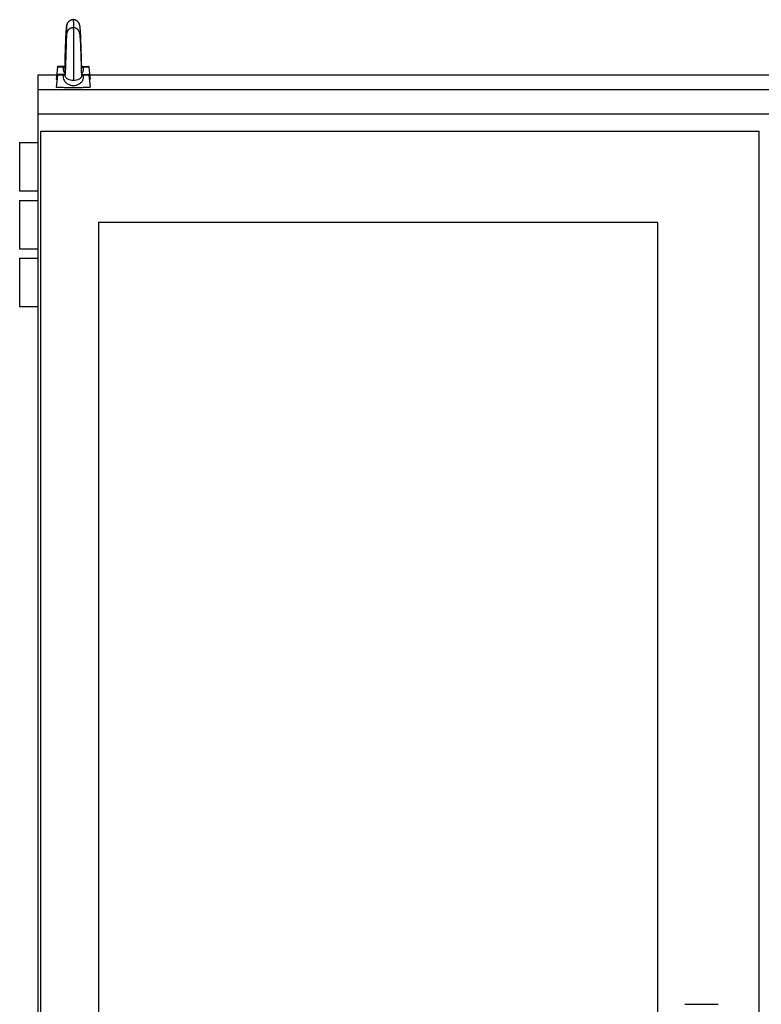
# Model space of a CAD drawing. Header units: millimetres. Extents: x 213 to 1754, y 263 to 2469.
# Tile 2 of 3: x 213 to 982, y 1448 to 2469. Entities that reach past the tile are written whole.
import ezdxf

# ---------------------------------------------------------------- set-up
doc = ezdxf.new("R2010")
doc.units = ezdxf.units.MM
doc.header["$LTSCALE"] = 178.79303
doc.layers.get('0').update_dxf_attribs({"linetype": 'CONTINUOUS'})

msp = doc.modelspace()

# ---------------------------------------------------------------- linework, layer by layer
at = {"color": 7, "linetype": 'Continuous'}
for p, q in [((261.2, 2460.8), (261.1, 2460.5)), ((261.2, 2462), (261.2, 2461.7)), ((261.2, 2461.7), (261.2, 2461.5)), ((261.2, 2461.5), (261.2, 2461.2)), ((261.2, 2461.2), (261.2, 2460.8)), ((268.1, 2469.3), (268.1, 2469.4)), ((268.4, 2469.4), (268.1, 2469.4)), ((268.1, 2461), (268.1, 2461.1)), ((268.4, 2461), (268.1, 2461.1)), ((269.9, 2469.1), (269.4, 2469.2)), ((269.9, 2460.8), (269.4, 2460.9)), ((273.6, 2466.6), (273.4, 2466.9)), ((261, 2455.5), (260.9, 2454.1)), ((260.9, 2454.1), (260.9, 2452.3)), ((261.1, 2458.4), (261, 2457.6)), ((261, 2457.6), (261, 2456.7)), ((261, 2456.7), (261, 2455.5)), ((261.1, 2460.5), (261.1, 2460.1)), ((261.1, 2460.1), (261.1, 2459.7)), ((261.1, 2459.7), (261.1, 2459.1)), ((261.1, 2459.1), (261.1, 2458.4)), ((261.2, 2452.5), (261.1, 2452.2)), ((261.1, 2452.2), (261.1, 2451.8)), ((261.1, 2451.8), (261.1, 2451.4)), ((261.1, 2451.4), (261.1, 2451)), ((261.1, 2451), (261.1, 2450.3)), ((261.2, 2453.7), (261.2, 2453.4)), ((261.2, 2453.4), (261.2, 2453.2)), ((261.2, 2453.2), (261.2, 2452.9)), ((261.2, 2452.9), (261.2, 2452.5)), ((273.6, 2458.3), (273.4, 2458.6)), ((259.9, 2441.6), (259.8, 2440.2)), ((259.8, 2440.2), (259.8, 2438.3)), ((260, 2444.5), (259.9, 2443.1)), ((259.9, 2443.1), (259.9, 2441.6)), ((260.1, 2446.5), (260, 2445.5)), ((260, 2445.5), (260, 2444.5)), ((260.2, 2449.4), (260.1, 2448.4)), ((260.1, 2448.4), (260.1, 2447.5)), ((260.1, 2447.5), (260.1, 2446.5)), ((260.2, 2441.1), (260.1, 2440.1)), ((260.2, 2450.3), (260.2, 2449.4)), ((260.2, 2442), (260.2, 2441.1)), ((260.9, 2444.3), (260.7, 2439.5)), ((261, 2447.5), (260.9, 2446.2)), ((260.9, 2446.2), (260.9, 2444.3)), ((261.1, 2450.3), (261, 2449.5)), ((261, 2449.5), (261, 2448.7)), ((261, 2448.7), (261, 2447.5)), ((276.1, 2449.3), (276, 2450.3)), ((276.1, 2441), (276, 2442)), ((276.1, 2448.3), (276.1, 2449.3)), ((276.2, 2447.2), (276.1, 2448.3)), ((276.1, 2440), (276.1, 2441)), ((276.2, 2446.2), (276.2, 2447.2)), ((276.2, 2445.1), (276.2, 2446.2)), ((276.3, 2444), (276.2, 2445.1)), ((276.3, 2442.9), (276.3, 2444)), ((276.4, 2441.2), (276.3, 2442.9)), ((276.4, 2439.6), (276.4, 2441.2)), ((259.6, 2430.8), (259.4, 2427.1)), ((259.7, 2436.1), (259.6, 2433.1)), ((259.6, 2433.1), (259.6, 2430.8)), ((259.8, 2438.3), (259.7, 2436.1)), ((259.8, 2430), (259.7, 2427.8)), ((259.9, 2433.3), (259.8, 2431.9)), ((259.8, 2431.9), (259.8, 2430)), ((260, 2436.2), (259.9, 2434.8)), ((259.9, 2434.8), (259.9, 2433.3)), ((260.1, 2438.2), (260, 2437.2)), ((260, 2437.2), (260, 2436.2)), ((260.1, 2440.1), (260.1, 2439.2)), ((260.1, 2439.2), (260.1, 2438.2)), ((260.5, 2432), (260.4, 2430.5)), ((260.4, 2430.5), (260.4, 2429.1)), ((260.6, 2435), (260.5, 2433.5)), ((260.5, 2433.5), (260.5, 2432)), ((260.7, 2439.5), (260.6, 2437)), ((260.6, 2437), (260.6, 2435)), ((276.2, 2438.9), (276.1, 2440)), ((276.2, 2437.9), (276.2, 2438.9)), ((276.2, 2436.8), (276.2, 2437.9)), ((276.3, 2435.7), (276.2, 2436.8)), ((276.3, 2434.6), (276.3, 2435.7)), ((276.4, 2432.9), (276.3, 2434.6)), ((276.5, 2438), (276.4, 2439.6)), ((276.4, 2431.3), (276.4, 2432.9)), ((276.5, 2429.7), (276.4, 2431.3)), ((276.5, 2436), (276.5, 2438)), ((276.6, 2433.1), (276.5, 2436)), ((251.8, 2420.2), (250.5, 2407.8)), ((259.5, 2421.2), (252.8, 2420.8)), ((259.4, 2424.4), (259.3, 2423.4)), ((259.3, 2423.4), (259.3, 2422.4)), ((259.3, 2422.4), (259.3, 2421.5)), ((259.3, 2421.5), (259.3, 2421.2)), ((259.4, 2427.1), (259.4, 2425.6)), ((259.4, 2425.6), (259.4, 2424.4)), ((259.6, 2422.5), (259.4, 2418.8)), ((259.7, 2427.8), (259.6, 2424.8)), ((259.6, 2424.8), (259.6, 2422.5)), ((260.2, 2422.9), (260.1, 2422)), ((260.1, 2422), (260.1, 2421.3)), ((260.1, 2421.3), (260.1, 2420.5)), ((260.1, 2420.5), (260.1, 2419.7)), ((260.3, 2425.4), (260.2, 2424.5)), ((260.2, 2424.5), (260.2, 2423.7)), ((260.2, 2423.7), (260.2, 2422.9)), ((260.4, 2428.1), (260.3, 2427.2)), ((260.3, 2427.2), (260.3, 2426.3)), ((260.3, 2426.3), (260.3, 2425.4)), ((260.4, 2429.1), (260.4, 2428.1)), ((276.5, 2427.7), (276.5, 2429.7)), ((276.6, 2424.8), (276.5, 2427.7)), ((276.9, 2425), (276.8, 2426.3)), ((276.9, 2423.8), (276.9, 2425)), ((276.9, 2422.7), (276.9, 2423.8)), ((277, 2422), (276.9, 2422.7)), ((277, 2421.3), (277, 2422)), ((277, 2420.7), (277, 2421.3)), ((277, 2421.2), (283.4, 2420.8)), ((277, 2420.7), (277, 2420.7)), ((277, 2420.7), (277, 2420.7)), ((277, 2420.7), (277, 2420.7)), ((277.1, 2420.6), (277.1, 2420.6)), ((284.5, 2420.2), (285.7, 2407.8)), ((231.6, 2411.9), (231.6, 2371.9)), ((251, 2411.9), (231.6, 2411.9)), ((251.8, 2411.9), (250.5, 2399.5)), ((259.7, 2412.9), (252.8, 2412.5)), ((259.4, 2416.1), (259.3, 2415.1)), ((259.3, 2415.1), (259.3, 2414.1)), ((259.3, 2414.1), (259.3, 2413.2)), ((259.3, 2413.2), (259.3, 2412.9)), ((259.4, 2418.8), (259.4, 2417.3)), ((259.4, 2417.3), (259.4, 2416.1)), ((259.8, 2413.9), (259.7, 2413.4)), ((259.7, 2413.4), (259.7, 2412.9)), ((259.7, 2412.9), (259.7, 2412.4)), ((259.9, 2415.7), (259.8, 2415.1)), ((259.8, 2415.1), (259.8, 2414.5)), ((259.8, 2414.5), (259.8, 2413.9)), ((260, 2417.6), (259.9, 2416.9)), ((259.9, 2416.9), (259.9, 2416.3)), ((259.9, 2416.3), (259.9, 2415.7)), ((260.1, 2419.7), (260, 2419)), ((260, 2419), (260, 2418.3)), ((260, 2418.3), (260, 2417.6)), ((276.9, 2416.7), (276.8, 2418)), ((276.9, 2415.5), (276.9, 2416.7)), ((276.9, 2414.4), (276.9, 2415.5)), ((277, 2413.7), (276.9, 2414.4)), ((277, 2413), (277, 2413.7)), ((277, 2412.4), (277, 2413)), ((277, 2412.9), (283.4, 2412.5)), ((277, 2412.4), (277, 2412.4)), ((277, 2412.4), (277, 2412.4)), ((277, 2412.4), (277, 2412.4)), ((277.1, 2412.3), (277.1, 2412.3)), ((284.5, 2411.9), (285.7, 2399.5)), ((1654, 2411.9), (285.3, 2411.9)), ((231.6, 2396.9), (1733.1, 2396.9)), ((276.7, 2399.2), (276.9, 2399.2)), ((231.6, 2371.9), (231.6, 263.4)), ((231.6, 2371.9), (1733.1, 2371.9)), ((234.4, 383.9), (234.4, 2353.9)), ((234.4, 2353.9), (979.4, 2353.9)), ((979.4, 383.9), (979.4, 2353.9)), ((212.6, 2341.9), (212.6, 2291.9)), ((212.6, 2341.9), (231.6, 2341.9)), ((212.6, 2291.9), (231.6, 2291.9)), ((212.6, 2281.9), (212.6, 2231.9)), ((212.6, 2281.9), (231.6, 2281.9)), ((294.4, 2258.9), (294.4, 798.9)), ((874.4, 2258.9), (294.4, 2258.9)), ((874.4, 798.9), (874.4, 2258.9)), ((212.6, 2231.9), (231.6, 2231.9)), ((212.6, 2221.9), (212.6, 2171.9)), ((212.6, 2221.9), (231.6, 2221.9)), ((212.6, 2171.9), (231.6, 2171.9)), ((902.3, 1448.4), (936.9, 1448.4))]:
    msp.add_line(p, q, dxfattribs=at)
for points in [[(262.2, 2465.9), (262.1, 2465.7), (261.9, 2465.4), (261.8, 2465.2), (261.7, 2464.9), (261.6, 2464.7), (261.5, 2464.4), (261.5, 2464.2), (261.4, 2464), (261.3, 2463.8), (261.3, 2463.6), (261.3, 2463.5), (261.2, 2463.3), (261.2, 2463.1), (261.2, 2462.9), (261.1, 2462.7), (261.1, 2462.6), (261.1, 2462.4), (261, 2462.2), (261, 2462), (261, 2461.8), (261, 2461.6), (260.9, 2461.4), (260.9, 2461.2), (260.9, 2461), (260.9, 2460.8), (260.8, 2460.5), (260.8, 2460.3), (260.8, 2460), (260.8, 2459.8), (260.8, 2459.5), (260.7, 2459.2), (260.7, 2458.9), (260.7, 2458.6), (260.7, 2458.3), (260.6, 2458), (260.6, 2457.7), (260.6, 2457.3), (260.6, 2457), (260.5, 2456.6), (260.5, 2456.3), (260.5, 2455.9), (260.5, 2455.5), (260.5, 2455.1), (260.4, 2454.7), (260.4, 2454.3), (260.4, 2453.9), (260.4, 2453.5), (260.4, 2453), (260.3, 2452.6), (260.3, 2452.2), (260.3, 2451.7), (260.3, 2451.3), (260.2, 2450.3)], [(262.3, 2466), (262.1, 2465.7), (262, 2465.5), (261.9, 2465.2), (261.8, 2465), (261.7, 2464.7), (261.6, 2464.5), (261.6, 2464.3), (261.5, 2464.1), (261.5, 2463.9), (261.4, 2463.8), (261.4, 2463.6), (261.4, 2463.5), (261.4, 2463.4), (261.4, 2463.3), (261.3, 2463.2), (261.3, 2463), (261.3, 2462.9), (261.3, 2462.8), (261.3, 2462.7), (261.3, 2462.6), (261.3, 2462.5), (261.3, 2462.4), (261.3, 2462.3), (261.2, 2462.2), (261.2, 2462)], [(268.1, 2469.4), (267.8, 2469.4), (267.4, 2469.3), (266.9, 2469.2), (266.4, 2469.1), (266, 2469), (265.5, 2468.8), (265.1, 2468.6), (264.7, 2468.4), (264.3, 2468.2), (263.9, 2467.9), (263.6, 2467.6), (263.3, 2467.3), (263, 2467.1), (262.8, 2466.8), (262.6, 2466.5), (262.4, 2466.2), (262.2, 2465.9)], [(268.1, 2461.1), (267.8, 2461), (267.4, 2461), (266.9, 2460.9), (266.4, 2460.8), (266, 2460.7), (265.5, 2460.5), (265.1, 2460.3), (264.7, 2460.1), (264.3, 2459.9), (263.9, 2459.6), (263.6, 2459.3), (263.3, 2459), (263, 2458.8), (262.8, 2458.5), (262.6, 2458.2), (262.4, 2457.9), (262.2, 2457.6)], [(269.4, 2469.2), (268.9, 2469.3), (268.4, 2469.4)], [(269.4, 2460.9), (268.9, 2461), (268.4, 2461)], [(273.4, 2466.9), (273.1, 2467.2), (272.8, 2467.5), (272.5, 2467.8), (272.2, 2468), (271.8, 2468.3), (271.4, 2468.5), (271, 2468.7), (270.5, 2468.9), (270.1, 2469.1), (269.6, 2469.2), (269.5, 2469.2)], [(273.4, 2458.6), (273.1, 2458.9), (272.8, 2459.2), (272.5, 2459.5), (272.2, 2459.7), (271.8, 2460), (271.4, 2460.2), (271, 2460.4), (270.5, 2460.6), (270.1, 2460.8), (269.6, 2460.9), (269.5, 2460.9)], [(273.3, 2466.9), (273.3, 2466.9), (273.1, 2467.2), (272.8, 2467.5), (272.6, 2467.7), (272.3, 2468), (271.9, 2468.2), (271.6, 2468.4), (271.2, 2468.6), (270.8, 2468.8), (270.4, 2469), (269.9, 2469.1)], [(273.3, 2458.6), (273.3, 2458.6), (273.1, 2458.9), (272.8, 2459.2), (272.6, 2459.4), (272.3, 2459.7), (271.9, 2459.9), (271.6, 2460.1), (271.2, 2460.3), (270.8, 2460.5), (270.4, 2460.7), (269.9, 2460.8)], [(276, 2450.3), (276, 2450.8), (276, 2451.3), (276, 2451.8), (275.9, 2452.2), (275.9, 2452.7), (275.9, 2453.1), (275.9, 2453.6), (275.9, 2454), (275.8, 2454.4), (275.8, 2454.8), (275.8, 2455.2), (275.8, 2455.6), (275.7, 2456), (275.7, 2456.4), (275.7, 2456.7), (275.7, 2457.1), (275.7, 2457.4), (275.6, 2457.8), (275.6, 2458.1), (275.6, 2458.4), (275.6, 2458.7), (275.5, 2459), (275.5, 2459.3), (275.5, 2459.6), (275.5, 2459.8), (275.4, 2460.1), (275.4, 2460.3), (275.4, 2460.6), (275.4, 2460.8), (275.4, 2461), (275.3, 2461.3), (275.3, 2461.5), (275.3, 2461.7), (275.3, 2461.9), (275.2, 2462.1), (275.2, 2462.3), (275.2, 2462.4), (275.1, 2462.6), (275.1, 2462.8), (275.1, 2463), (275.1, 2463.2), (275, 2463.3), (275, 2463.5), (274.9, 2463.7), (274.9, 2463.9), (274.8, 2464.1), (274.8, 2464.3), (274.7, 2464.5), (274.6, 2464.8), (274.5, 2465), (274.4, 2465.3), (274.3, 2465.5), (274.1, 2465.8), (274, 2466.1), (273.8, 2466.3), (273.6, 2466.6)], [(262.2, 2457.6), (262.1, 2457.4), (261.9, 2457.1), (261.8, 2456.9), (261.7, 2456.6), (261.6, 2456.4), (261.5, 2456.1), (261.5, 2455.9), (261.4, 2455.7), (261.3, 2455.5), (261.3, 2455.3), (261.3, 2455.1), (261.2, 2455), (261.2, 2454.8), (261.2, 2454.6), (261.1, 2454.4), (261.1, 2454.3), (261.1, 2454.1), (261, 2453.9), (261, 2453.7), (261, 2453.5), (261, 2453.3), (260.9, 2453.1), (260.9, 2452.9), (260.9, 2452.7), (260.9, 2452.5), (260.8, 2452.2), (260.8, 2452), (260.8, 2451.7), (260.8, 2451.5), (260.8, 2451.2), (260.7, 2450.9), (260.7, 2450.6), (260.7, 2450.3), (260.7, 2450), (260.6, 2449.7), (260.6, 2449.4), (260.6, 2449), (260.6, 2448.7), (260.5, 2448.3), (260.5, 2448), (260.5, 2447.6), (260.5, 2447.2), (260.5, 2446.8), (260.4, 2446.4), (260.4, 2446), (260.4, 2445.6), (260.4, 2445.2), (260.4, 2444.7), (260.3, 2444.3), (260.3, 2443.9), (260.3, 2443.4), (260.3, 2443), (260.2, 2442)], [(262.3, 2457.7), (262.1, 2457.4), (262, 2457.2), (261.9, 2456.9), (261.8, 2456.7), (261.7, 2456.4), (261.6, 2456.2), (261.6, 2456), (261.5, 2455.8), (261.5, 2455.6), (261.4, 2455.5), (261.4, 2455.3), (261.4, 2455.2), (261.4, 2455.1), (261.4, 2455), (261.3, 2454.9), (261.3, 2454.7), (261.3, 2454.6), (261.3, 2454.5), (261.3, 2454.4), (261.3, 2454.3), (261.3, 2454.2), (261.3, 2454.1), (261.3, 2454), (261.2, 2453.9), (261.2, 2453.7)], [(276, 2442), (276, 2442.5), (276, 2443), (276, 2443.5), (275.9, 2443.9), (275.9, 2444.4), (275.9, 2444.8), (275.9, 2445.3), (275.9, 2445.7), (275.8, 2446.1), (275.8, 2446.5), (275.8, 2446.9), (275.8, 2447.3), (275.7, 2447.7), (275.7, 2448.1), (275.7, 2448.4), (275.7, 2448.8), (275.7, 2449.1), (275.6, 2449.5), (275.6, 2449.8), (275.6, 2450.1), (275.6, 2450.4), (275.5, 2450.7), (275.5, 2451), (275.5, 2451.3), (275.5, 2451.5), (275.4, 2451.8), (275.4, 2452), (275.4, 2452.3), (275.4, 2452.5), (275.4, 2452.7), (275.3, 2453), (275.3, 2453.2), (275.3, 2453.4), (275.3, 2453.6), (275.2, 2453.8), (275.2, 2454), (275.2, 2454.1), (275.1, 2454.3), (275.1, 2454.5), (275.1, 2454.7), (275.1, 2454.9), (275, 2455), (275, 2455.2), (274.9, 2455.4), (274.9, 2455.6), (274.8, 2455.8), (274.8, 2456), (274.7, 2456.2), (274.6, 2456.5), (274.5, 2456.7), (274.4, 2457), (274.3, 2457.2), (274.1, 2457.5), (274, 2457.8), (273.8, 2458), (273.6, 2458.3)], [(276.8, 2426.3), (276.8, 2428.4), (276.8, 2428.8), (276.8, 2429.2), (276.7, 2429.6), (276.7, 2430), (276.7, 2430.4), (276.6, 2433.1)], [(276.8, 2418), (276.8, 2420.1), (276.8, 2420.5), (276.8, 2420.9), (276.7, 2421.3), (276.7, 2421.7), (276.7, 2422.1), (276.6, 2424.8)], [(277.1, 2420.6), (277, 2420.6), (277, 2420.7)], [(277.1, 2420.5), (277.1, 2420.5), (277.1, 2420.5), (277.1, 2420.6), (277.1, 2420.6)], [(259.7, 2412.4), (259.7, 2412.4), (259.7, 2412.3), (259.6, 2412.3), (259.6, 2412.3), (259.6, 2412.2), (259.6, 2412.2)], [(277.1, 2412.3), (277, 2412.3), (277, 2412.4)], [(277.1, 2412.2), (277.1, 2412.2), (277.1, 2412.2), (277.1, 2412.3), (277.1, 2412.3)]]:
    msp.add_lwpolyline(points, dxfattribs=at)
for centre, radius, start, end in [((268.1, 2462.5), 6.82, 78.5594, 89.9795), ((268.1, 2454.2), 6.82, 78.5594, 89.9795), ((278.2, 2420.8), 1.23, 185.5262, 190.0251), ((278.2, 2420.8), 1.23, 190.0253, 190.8845), ((260.2, 2410.7), 1.69, 110.2709, 111.5882), ((258.4, 2412.6), 1.28, 346.21, 351.3372), ((258.5, 2412.5), 1.26, 341.4371, 346.2173), ((278.2, 2412.5), 1.23, 185.5262, 190.0251), ((278.2, 2412.5), 1.23, 190.0253, 190.8845)]:
    msp.add_arc(centre, radius, start, end, dxfattribs=at)
for points, knots in [([(268.1, 2469.3), (267, 2469.3), (264.6, 2468.7), (262.9, 2467), (262.3, 2466)], [0, 0, 0, 0, 0.499974, 1, 1, 1, 1]), ([(268.1, 2461), (267, 2461), (264.6, 2460.4), (262.9, 2458.7), (262.3, 2457.7)], [0, 0, 0, 0, 0.499974, 1, 1, 1, 1]), ([(268.1, 2469.3), (268.2, 2469.3), (268.2, 2469.3), (268.2, 2469.2), (268.2, 2469), (268.2, 2468.8), (268.2, 2468.5), (268.3, 2467.9), (268.3, 2467.1), (268.3, 2465.9), (268.4, 2464.5), (268.4, 2462.9), (268.4, 2461.7), (268.4, 2461.1)], [0, 0, 0, 0, 0.005112, 0.018168, 0.03931, 0.068459, 0.105506, 0.150336, 0.262865, 0.405078, 0.575999, 0.774646, 1, 1, 1, 1]), ([(268.1, 2461), (268.2, 2461), (268.2, 2461), (268.2, 2460.9), (268.2, 2460.8), (268.2, 2460.7), (268.2, 2460.5), (268.2, 2460.1), (268.3, 2459.6), (268.3, 2458.8), (268.3, 2457.9), (268.3, 2456.8), (268.4, 2455.6), (268.4, 2454.2), (268.4, 2452.1), (268.5, 2449.2), (268.5, 2445.4), (268.5, 2441.2), (268.5, 2436.8), (268.5, 2430.8), (268.5, 2423.4), (268.5, 2415.2), (268.4, 2410), (268.4, 2407.6)], [0, 0, 0, 0, 0.000544, 0.001864, 0.003987, 0.00691, 0.010626, 0.015127, 0.026443, 0.040784, 0.058072, 0.07823, 0.10118, 0.126843, 0.155137, 0.218953, 0.291072, 0.369747, 0.452674, 0.537467, 0.707011, 0.86692, 1, 1, 1, 1]), ([(251.8, 2420.2), (251.8, 2420.4), (251.9, 2420.6), (252.2, 2420.8), (252.4, 2420.8), (252.6, 2420.8), (252.8, 2420.8), (252.8, 2420.8)], [0, 0, 0, 0, 0.343109, 0.531727, 0.676834, 0.817687, 1, 1, 1, 1]), ([(257.6, 2420.1), (257.2, 2420.1), (256.3, 2420.1), (255.2, 2420.1), (254.2, 2420.1), (253.4, 2420.1), (252.8, 2420.2), (252.4, 2420.2), (252.2, 2420.2), (252, 2420.2), (251.9, 2420.2), (251.8, 2420.2), (251.8, 2420.2), (251.8, 2420.2)], [0, 0, 0, 0, 0.222891, 0.421766, 0.594057, 0.737819, 0.851383, 0.896396, 0.933394, 0.962267, 0.982944, 0.995427, 1, 1, 1, 1]), ([(252.8, 2420.8), (252.8, 2420.8), (252.7, 2420.8), (252.5, 2420.8), (252.5, 2420.8), (252.4, 2420.8), (252.4, 2420.8), (252.3, 2420.8), (252.4, 2420.8), (252.4, 2420.8), (252.4, 2420.8), (252.5, 2420.7), (252.6, 2420.7), (252.8, 2420.7), (253.3, 2420.7), (254, 2420.7), (255.6, 2420.6), (257, 2420.6), (257.9, 2420.6)], [0, 0, 0, 0, 0.03864, 0.053317, 0.064879, 0.07333, 0.078697, 0.081148, 0.082927, 0.08744, 0.095018, 0.105702, 0.119498, 0.156394, 0.205545, 0.33965, 0.519202, 1, 1, 1, 1]), ([(257.6, 2420.1), (257.6, 2420.2), (257.6, 2420.4), (257.8, 2420.6), (257.9, 2420.6)], [0, 0, 0, 0, 0.567852, 1, 1, 1, 1]), ([(257.6, 2420.1), (257.7, 2420), (258.2, 2420), (258.7, 2420), (259, 2419.9)], [0, 0, 0, 0, 0.291263, 1, 1, 1, 1]), ([(257.6, 2420.1), (257.6, 2419.7), (257.6, 2418.3), (257.9, 2417), (258.2, 2416)], [0, 0, 0, 0, 0.261529, 1, 1, 1, 1]), ([(259.5, 2420.5), (259.4, 2420.5), (258.9, 2420.6), (258.4, 2420.6), (257.9, 2420.6)], [0, 0, 0, 0, 0.20848, 1, 1, 1, 1]), ([(259, 2419.9), (259, 2420.1), (259.1, 2420.4), (259.4, 2420.5), (259.5, 2420.5)], [0, 0, 0, 0, 0.522012, 1, 1, 1, 1]), ([(259.5, 2420.1), (259.5, 2420.1), (259.3, 2420), (259.1, 2419.9), (259, 2419.9)], [0, 0, 0, 0, 0.240768, 1, 1, 1, 1]), ([(277, 2420.7), (277, 2420.5), (277, 2420), (276.9, 2419.4), (276.8, 2419)], [0, 0, 0, 0, 0.247134, 1, 1, 1, 1]), ([(277, 2420.6), (277, 2420.6), (277, 2420.6), (277, 2420.7), (277, 2420.7)], [0, 0, 0, 0, 0.494325, 1, 1, 1, 1]), ([(277.6, 2419.9), (277.5, 2419.9), (277.2, 2420.1), (277, 2420.4), (277, 2420.5)], [0, 0, 0, 0, 0.48958, 1, 1, 1, 1]), ([(278.6, 2420.6), (278.5, 2420.6), (278, 2420.6), (277.5, 2420.6), (277.1, 2420.5)], [0, 0, 0, 0, 0.294163, 1, 1, 1, 1]), ([(277.6, 2419.9), (277.6, 2420.1), (277.5, 2420.4), (277.3, 2420.5), (277.1, 2420.5)], [0, 0, 0, 0, 0.519745, 1, 1, 1, 1]), ([(277.6, 2419.9), (277.7, 2420), (278.2, 2420), (278.7, 2420), (279, 2420.1)], [0, 0, 0, 0, 0.207198, 1, 1, 1, 1]), ([(278.4, 2416), (278.5, 2416.3), (278.9, 2417.6), (279, 2419), (279, 2420.1)], [0, 0, 0, 0, 0.238283, 1, 1, 1, 1]), ([(278.6, 2420.6), (279.6, 2420.6), (280.9, 2420.6), (282.4, 2420.7), (283.1, 2420.7), (283.5, 2420.7), (283.7, 2420.7), (283.8, 2420.8), (283.9, 2420.8), (283.9, 2420.8), (283.9, 2420.8), (283.9, 2420.8), (283.9, 2420.8), (283.9, 2420.8), (283.8, 2420.8), (283.8, 2420.8), (283.6, 2420.8), (283.5, 2420.8), (283.4, 2420.8)], [0, 0, 0, 0, 0.482137, 0.661122, 0.794076, 0.842475, 0.87853, 0.891874, 0.902088, 0.909183, 0.913222, 0.914757, 0.917696, 0.92362, 0.932652, 0.944809, 0.960093, 1, 1, 1, 1]), ([(278.6, 2420.6), (278.7, 2420.6), (279, 2420.4), (279, 2420.2), (279, 2420.1)], [0, 0, 0, 0, 0.436437, 1, 1, 1, 1]), ([(284.5, 2420.2), (284.5, 2420.2), (284.4, 2420.2), (284.4, 2420.2), (284.3, 2420.2), (284.1, 2420.2), (283.9, 2420.2), (283.6, 2420.2), (283, 2420.1), (282.2, 2420.1), (281.3, 2420.1), (280.2, 2420.1), (279.4, 2420.1), (279, 2420.1)], [0, 0, 0, 0, 0.004589, 0.017029, 0.037634, 0.066412, 0.10329, 0.148171, 0.261473, 0.405033, 0.577295, 0.776433, 1, 1, 1, 1]), ([(283.4, 2420.8), (283.5, 2420.8), (283.7, 2420.8), (283.9, 2420.8), (284.1, 2420.8), (284.4, 2420.6), (284.5, 2420.4), (284.5, 2420.2)], [0, 0, 0, 0, 0.182358, 0.323239, 0.46844, 0.657433, 1, 1, 1, 1]), ([(251.8, 2411.9), (251.8, 2412.1), (251.9, 2412.3), (252.2, 2412.5), (252.4, 2412.5), (252.6, 2412.5), (252.8, 2412.5), (252.8, 2412.5)], [0, 0, 0, 0, 0.343109, 0.531727, 0.676834, 0.817687, 1, 1, 1, 1]), ([(257.6, 2411.8), (257.2, 2411.8), (256.3, 2411.8), (255.2, 2411.8), (254.2, 2411.8), (253.4, 2411.8), (252.8, 2411.9), (252.4, 2411.9), (252.2, 2411.9), (252, 2411.9), (251.9, 2411.9), (251.8, 2411.9), (251.8, 2411.9), (251.8, 2411.9)], [0, 0, 0, 0, 0.222891, 0.421766, 0.594057, 0.737819, 0.851383, 0.896396, 0.933394, 0.962267, 0.982944, 0.995427, 1, 1, 1, 1]), ([(252.8, 2412.5), (252.8, 2412.5), (252.7, 2412.5), (252.5, 2412.5), (252.5, 2412.5), (252.4, 2412.5), (252.4, 2412.5), (252.3, 2412.5), (252.4, 2412.5), (252.4, 2412.5), (252.4, 2412.5), (252.5, 2412.4), (252.6, 2412.4), (252.8, 2412.4), (253.3, 2412.4), (254, 2412.4), (255.6, 2412.3), (257, 2412.3), (257.9, 2412.3)], [0, 0, 0, 0, 0.03864, 0.053317, 0.064879, 0.07333, 0.078697, 0.081148, 0.082927, 0.08744, 0.095018, 0.105702, 0.119498, 0.156394, 0.205545, 0.33965, 0.519202, 1, 1, 1, 1]), ([(257.6, 2411.8), (257.6, 2411.9), (257.6, 2412.1), (257.8, 2412.3), (257.9, 2412.3)], [0, 0, 0, 0, 0.567852, 1, 1, 1, 1]), ([(257.6, 2411.8), (257.7, 2411.7), (258.2, 2411.7), (258.7, 2411.7), (259, 2411.6)], [0, 0, 0, 0, 0.291263, 1, 1, 1, 1]), ([(257.6, 2411.8), (257.6, 2411.4), (257.6, 2410), (257.9, 2408.7), (258.2, 2407.7)], [0, 0, 0, 0, 0.261529, 1, 1, 1, 1]), ([(259.5, 2412.2), (259.4, 2412.2), (258.9, 2412.3), (258.4, 2412.3), (257.9, 2412.3)], [0, 0, 0, 0, 0.20848, 1, 1, 1, 1]), ([(258.2, 2416), (258.3, 2415.8), (258.6, 2415), (258.9, 2414.3), (259.3, 2413.8)], [0, 0, 0, 0, 0.260028, 1, 1, 1, 1]), ([(259, 2411.6), (259, 2411.8), (259.1, 2412.1), (259.4, 2412.2), (259.5, 2412.2)], [0, 0, 0, 0, 0.522012, 1, 1, 1, 1]), ([(259.7, 2412.1), (259.6, 2412), (259.5, 2411.7), (259.1, 2411.6), (259, 2411.6)], [0, 0, 0, 0, 0.497661, 1, 1, 1, 1]), ([(259.5, 2412.2), (259.5, 2412.2), (259.5, 2412.2), (259.5, 2412.2), (259.5, 2412.2)], [0, 0, 0, 0, 0.472869, 1, 1, 1, 1]), ([(262.5, 2407.6), (261.7, 2408.1), (260.5, 2409), (259.8, 2410.8), (259.7, 2411.8), (259.7, 2412.4)], [0, 0, 0, 0, 0.47639, 0.735043, 1, 1, 1, 1]), ([(259.7, 2412.4), (259.7, 2412.4), (259.7, 2412.4), (259.7, 2412.4), (259.7, 2412.4)], [0, 0, 0, 0, 0.518869, 1, 1, 1, 1]), ([(277, 2412.4), (277, 2411.8), (276.9, 2410.8), (276.2, 2409), (275, 2408.1), (274.2, 2407.6)], [0, 0, 0, 0, 0.266436, 0.525831, 1, 1, 1, 1]), ([(277, 2413.3), (277.1, 2413.5), (277.7, 2414.3), (278.2, 2415.3), (278.4, 2416)], [0, 0, 0, 0, 0.239071, 1, 1, 1, 1]), ([(277, 2412.3), (277, 2412.3), (277, 2412.3), (277, 2412.4), (277, 2412.4)], [0, 0, 0, 0, 0.494325, 1, 1, 1, 1]), ([(277.6, 2411.6), (277.5, 2411.6), (277.2, 2411.8), (277, 2412.1), (277, 2412.2)], [0, 0, 0, 0, 0.48958, 1, 1, 1, 1]), ([(278.6, 2412.3), (278.5, 2412.3), (278, 2412.3), (277.5, 2412.3), (277.1, 2412.2)], [0, 0, 0, 0, 0.294163, 1, 1, 1, 1]), ([(277.6, 2411.6), (277.6, 2411.8), (277.5, 2412.1), (277.3, 2412.2), (277.1, 2412.2)], [0, 0, 0, 0, 0.519745, 1, 1, 1, 1]), ([(277.6, 2411.6), (277.7, 2411.7), (278.2, 2411.7), (278.7, 2411.7), (279, 2411.8)], [0, 0, 0, 0, 0.207198, 1, 1, 1, 1]), ([(278.4, 2407.7), (278.5, 2408), (278.9, 2409.3), (279, 2410.7), (279, 2411.8)], [0, 0, 0, 0, 0.238283, 1, 1, 1, 1]), ([(278.6, 2412.3), (279.6, 2412.3), (280.9, 2412.3), (282.4, 2412.4), (283.1, 2412.4), (283.5, 2412.4), (283.7, 2412.4), (283.8, 2412.4), (283.9, 2412.5), (283.9, 2412.5), (283.9, 2412.5), (283.9, 2412.5), (283.9, 2412.5), (283.9, 2412.5), (283.8, 2412.5), (283.8, 2412.5), (283.6, 2412.5), (283.5, 2412.5), (283.4, 2412.5)], [0, 0, 0, 0, 0.482137, 0.661122, 0.794076, 0.842475, 0.87853, 0.891874, 0.902088, 0.909183, 0.913222, 0.914757, 0.917696, 0.92362, 0.932652, 0.944809, 0.960093, 1, 1, 1, 1]), ([(278.6, 2412.3), (278.7, 2412.3), (279, 2412.1), (279, 2411.9), (279, 2411.8)], [0, 0, 0, 0, 0.436437, 1, 1, 1, 1]), ([(284.5, 2411.9), (284.5, 2411.9), (284.4, 2411.9), (284.4, 2411.9), (284.3, 2411.9), (284.1, 2411.9), (283.9, 2411.9), (283.6, 2411.9), (283, 2411.8), (282.2, 2411.8), (281.3, 2411.8), (280.2, 2411.8), (279.4, 2411.8), (279, 2411.8)], [0, 0, 0, 0, 0.004589, 0.017029, 0.037634, 0.066412, 0.10329, 0.148171, 0.261473, 0.405033, 0.577295, 0.776433, 1, 1, 1, 1]), ([(283.4, 2412.5), (283.5, 2412.5), (283.7, 2412.5), (283.9, 2412.5), (284.1, 2412.5), (284.4, 2412.3), (284.5, 2412.1), (284.5, 2411.9)], [0, 0, 0, 0, 0.182358, 0.323239, 0.46844, 0.657433, 1, 1, 1, 1]), ([(250.5, 2407.8), (250.5, 2407.7), (250.6, 2407.7), (250.6, 2407.7), (250.7, 2407.7), (250.8, 2407.7), (251, 2407.7), (251.2, 2407.7), (251.4, 2407.7)], [0, 0, 0, 0, 0.019111, 0.066735, 0.145127, 0.254555, 0.566093, 1, 1, 1, 1]), ([(250.5, 2399.5), (250.5, 2399.4), (250.6, 2399.4), (250.7, 2399.4), (250.9, 2399.4), (251.2, 2399.4), (251.5, 2399.4), (251.9, 2399.3), (252.4, 2399.3), (253.1, 2399.3), (254.2, 2399.3), (255.8, 2399.3), (257.5, 2399.2), (258.7, 2399.2), (259.3, 2399.2)], [0, 0, 0, 0, 0.004549, 0.017359, 0.038616, 0.068256, 0.106177, 0.15221, 0.206167, 0.267819, 0.413114, 0.585613, 0.782366, 1, 1, 1, 1]), ([(258.2, 2407.7), (258.4, 2407.1), (258.9, 2406.1), (260.1, 2404.3), (262.3, 2402.6), (265.2, 2401.4), (267.3, 2401.1), (268.4, 2401.1)], [0, 0, 0, 0, 0.138854, 0.268433, 0.513192, 0.755678, 1, 1, 1, 1]), ([(268.4, 2406.3), (267.4, 2406.3), (265.3, 2406.5), (263.4, 2407.2), (262.5, 2407.6)], [0, 0, 0, 0, 0.513369, 1, 1, 1, 1]), ([(268.4, 2401.1), (269.4, 2401.1), (271.5, 2401.4), (274.4, 2402.6), (276.5, 2404.3), (277.8, 2406.1), (278.2, 2407.1), (278.4, 2407.7)], [0, 0, 0, 0, 0.244514, 0.486884, 0.731221, 0.860936, 1, 1, 1, 1]), ([(268.4, 2407.6), (268.4, 2407.5), (268.4, 2407.1), (268.4, 2406.6), (268.4, 2406.3)], [0, 0, 0, 0, 0.257466, 1, 1, 1, 1]), ([(274.2, 2407.6), (273.4, 2407.2), (271.4, 2406.5), (269.4, 2406.3), (268.4, 2406.3)], [0, 0, 0, 0, 0.485162, 1, 1, 1, 1]), ([(276.9, 2399.2), (277.6, 2399.2), (278.8, 2399.2), (280.5, 2399.3), (282, 2399.3), (283.1, 2399.3), (283.9, 2399.3), (284.4, 2399.3), (284.8, 2399.4), (285.1, 2399.4), (285.4, 2399.4), (285.6, 2399.4), (285.7, 2399.4), (285.7, 2399.4), (285.7, 2399.5)], [0, 0, 0, 0, 0.217637, 0.414394, 0.586903, 0.732205, 0.793856, 0.847817, 0.893847, 0.931765, 0.961404, 0.982652, 0.99546, 1, 1, 1, 1]), ([(284.9, 2407.7), (285, 2407.7), (285.2, 2407.7), (285.5, 2407.7), (285.6, 2407.7), (285.7, 2407.7), (285.7, 2407.7), (285.7, 2407.7), (285.7, 2407.8)], [0, 0, 0, 0, 0.434006, 0.745531, 0.854934, 0.933331, 0.980934, 1, 1, 1, 1]), ([(259.3, 2399.2), (260, 2399.2), (263, 2399.2), (266.1, 2399.2), (268.4, 2399.2)], [0, 0, 0, 0, 0.234509, 1, 1, 1, 1]), ([(268.4, 2399.2), (269.1, 2399.2), (271.9, 2399.2), (274.7, 2399.2), (276.7, 2399.2)], [0, 0, 0, 0, 0.260498, 1, 1, 1, 1])]:
    msp.add_open_spline(points, degree=3, knots=knots, dxfattribs=at)
for points in [[(277.1, 2420.6), (277, 2420.6), (277, 2420.6), (277, 2420.6)], [(277.1, 2420.5), (277.1, 2420.5), (277.1, 2420.6), (277.1, 2420.6)], [(277.1, 2420.5), (277.1, 2420.5), (277.1, 2420.5), (277.1, 2420.5)], [(259.6, 2412.3), (259.6, 2412.2), (259.6, 2412.2), (259.5, 2412.2)], [(259.6, 2412.3), (259.6, 2412.3), (259.5, 2412.2), (259.5, 2412.2)], [(259.7, 2412.4), (259.7, 2412.3), (259.7, 2412.3), (259.6, 2412.3)], [(259.7, 2412.4), (259.7, 2412.4), (259.7, 2412.4), (259.7, 2412.4)], [(277.1, 2412.3), (277, 2412.3), (277, 2412.3), (277, 2412.3)], [(277.1, 2412.2), (277.1, 2412.2), (277.1, 2412.3), (277.1, 2412.3)], [(277.1, 2412.2), (277.1, 2412.2), (277.1, 2412.2), (277.1, 2412.2)]]:
    msp.add_open_spline(points, degree=3, dxfattribs=at)

doc.saveas('drawing.dxf')
